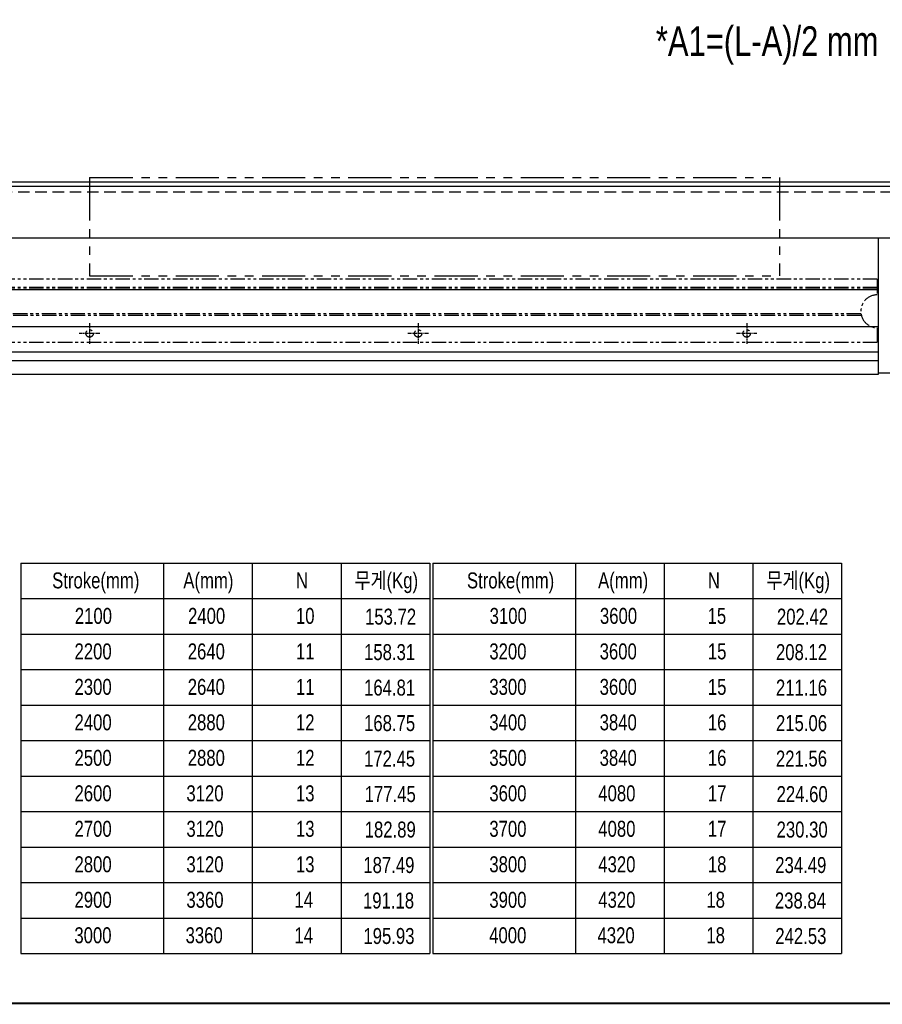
# Model space of a CAD drawing. Extents: x 4 to 2311, y -23 to 1597.
# Tile 20 of 22: x 1175 to 1700, y 9 to 609. Entities that reach past the tile are written whole.
import ezdxf

# ---------------------------------------------------------------- set-up
doc = ezdxf.new("R2010")
doc.units = 0
doc.header["$LTSCALE"] = 7
doc.header["$MEASUREMENT"] = 0
for name, pattern in [('CENTER', [2, 1.25, -0.25, 0.25, -0.25]), ('DASHED', [0.75, 0.5, -0.25]), ('PHANTOM', [2.5, 1.25, -0.25, 0.25, -0.25, 0.25, -0.25])]:
    doc.linetypes.add(name, pattern=pattern)
doc.layers.get('0').update_dxf_attribs({"linetype": 'CONTINUOUS'})
doc.layers.get('DEFPOINTS').update_dxf_attribs({"linetype": 'CONTINUOUS'})
for name, color, linetype in [('2', 4, 'CONTINUOUS'), ('CL', 1, 'CENTER'), ('HIDDEN', 5, 'DASHED'), ('PHANTOM', 6, 'PHANTOM')]:
    doc.layers.add(name, color=color, linetype=linetype)
doc.styles.add('ROMANS', font='ROMANS.shx', dxfattribs={"width": 0.8})
doc.styles.get("Standard").update_dxf_attribs({"font": 'Gulim.ttf', "width": 0.8})
doc.dimstyles.new('ISO-25', dxfattribs={"dimscale": 4, "dimtxt": 2.5, "dimasz": 2.5, "dimexe": 1.25, "dimexo": 0.25, "dimtad": 1, "dimdsep": 46, "dimtxsty": 'ROMANS', "dimcen": 2.5, "dimclrd": 4, "dimclre": 4, "dimadec": 0, "dimazin": 0, "dimtfac": 1, "dimtmove": 0, "dimatfit": 3, "dimfxl": 0, "dimlwd": 9, "dimlwe": 9, "dimarcsym": 0})

# ---------------------------------------------------------------- blocks, each defined once
blk = doc.blocks.new('*D8')
at = {"color": 4, "lineweight": 25}
for p, q in [((197.19, 684.74), (197.19, 616.49)), ((1637.19, 684.74), (1637.19, 616.49)), ((212.19, 623.99), (1622.19, 623.99))]:
    blk.add_line(p, q, dxfattribs=at)
at = {"color": 4}
for points in [[(212.19, 626.49), (212.19, 621.49), (197.19, 623.99)], [(1622.19, 626.49), (1622.19, 621.49), (1637.19, 623.99)]]:
    blk.add_solid(points, dxfattribs=at)
at = {"layer": 'DEFPOINTS', "color": 0}
for p in [(197.19, 686.24), (1637.19, 686.24), (1637.19, 623.99)]:
    blk.add_point(p, dxfattribs=at)
at = {"color": 4, "insert": (917.19, 636.11), "char_height": 15, "attachment_point": 5}
blk.add_mtext('A=P240XN ; Linear Robot 고정 Counter Bore', dxfattribs=at)
blk = doc.blocks.new('A$C67637538')
for p, q in [((1559, 39.25), (0, 39.25)), ((1559, 0.75), (0, 0.75))]:
    blk.add_line(p, q)
at = {"linetype": 'ByBlock'}
for p, q in [((1559, 39.25), (1559, 29.75)), ((1559, 34.25), (0, 34.25)), ((1559, 33.25), (0, 33.25)), ((1549.11, 18.25), (9.89, 18.25)), ((1549.32, 17.25), (9.68, 17.25)), ((1559, 9.75), (1559, 0.75))]:
    blk.add_line(p, q, dxfattribs=at)
for centre in [(1079.5, 6.25), (1279.5, 6.25), (1479.5, 6.25)]:
    blk.add_circle(centre, 2.25)
blk.add_arc((1559, 19.75), 10, 90, 270, dxfattribs=at)
at = {"layer": 'CL', "linetype": 'CENTER', "ltscale": 0.25}
for p, q in [((1079.5, 12.5), (1079.5, 0)), ((1279.5, 12.5), (1279.5, 0)), ((1479.5, 12.5), (1479.5, 0)), ((1085.75, 6.25), (1073.25, 6.25)), ((1285.75, 6.25), (1273.25, 6.25)), ((1485.75, 6.25), (1473.25, 6.25))]:
    blk.add_line(p, q, dxfattribs=at)

msp = doc.modelspace()

# ---------------------------------------------------------------- linework, layer by layer
for p, q in [((1716.14701, 509.76001), (617.194, 509.76001)), ((1716.14701, 507.26001), (617.194, 507.26001)), ((1716.14701, 475.76001), (617.194, 475.76001)), ((1697.194, 475.76001), (1697.194, 393.76)), ((1697.194, 444.26), (137.194, 444.26)), ((1697.194, 444.26), (1697.194, 392.76)), ((1697.194, 421.76), (137.194, 421.76)), ((1697.194, 406.36), (137.194, 406.36)), ((1697.194, 401.16), (137.194, 401.16)), ((1697.194, 392.76), (137.194, 392.76)), ((1697.194, 393.76), (1717.194, 393.76))]:
    msp.add_line(p, q)
at = {"const_width": 1.2}
msp.add_lwpolyline([(30, 10), (2310, 10)], dxfattribs=at)
at = {"layer": '2'}
for p, q in [((1175.3034, 277.935), (1424.2542, 277.935)), ((1175.3034, 277.935), (1175.3034, 40.335)), ((1175.3034, 277.935), (1175.3034, 40.335)), ((1262.2542, 277.935), (1262.2542, 40.335)), ((1316.2542, 277.935), (1316.2542, 40.335)), ((1316.2542, 277.935), (1316.2542, 40.335)), ((1370.2542, 277.935), (1370.2542, 40.335)), ((1424.2542, 277.935), (1424.2542, 40.335)), ((1426.0542, 277.935), (1426.0542, 40.335)), ((1426.0542, 277.935), (1675.005, 277.935)), ((1426.0542, 277.935), (1426.0542, 40.335)), ((1513.005, 277.935), (1513.005, 40.335)), ((1567.005, 277.935), (1567.005, 40.335)), ((1567.005, 277.935), (1567.005, 40.335)), ((1621.005, 277.935), (1621.005, 40.335)), ((1675.005, 277.935), (1675.005, 40.335)), ((1175.3034, 256.335), (1424.2542, 256.335)), ((1426.0542, 256.335), (1675.005, 256.335)), ((1175.3034, 234.735), (1424.2542, 234.735)), ((1426.0542, 234.735), (1675.005, 234.735)), ((1175.3034, 213.135), (1424.2542, 213.135)), ((1426.0542, 213.135), (1675.005, 213.135)), ((1175.3034, 191.535), (1424.2542, 191.535)), ((1426.0542, 191.535), (1675.005, 191.535)), ((1175.3034, 169.935), (1424.2542, 169.935)), ((1426.0542, 169.935), (1675.005, 169.935)), ((1175.3034, 148.335), (1424.2542, 148.335)), ((1426.0542, 148.335), (1675.005, 148.335)), ((1175.3034, 126.735), (1424.2542, 126.735)), ((1426.0542, 126.735), (1675.005, 126.735)), ((1175.3034, 105.135), (1424.2542, 105.135)), ((1426.0542, 105.135), (1675.005, 105.135)), ((1175.3034, 83.535), (1424.2542, 83.535)), ((1426.0542, 83.535), (1675.005, 83.535)), ((1175.3034, 61.935), (1424.2542, 61.935)), ((1426.0542, 61.935), (1675.005, 61.935)), ((1175.3034, 40.335), (1424.2542, 40.335)), ((1426.0542, 40.335), (1675.005, 40.335))]:
    msp.add_line(p, q, dxfattribs=at)
at = {"layer": 'HIDDEN', "color": 3, "ltscale": 2}
msp.add_line((1716.14701, 503.76001), (617.194, 503.76001), dxfattribs=at)
at = {"layer": 'PHANTOM', "ltscale": 3}
for p, q in [((1217.194, 512.76001), (1637.194, 512.76001)), ((1217.194, 512.76001), (1217.194, 452.76)), ((1637.194, 512.76001), (1637.194, 452.76)), ((1217.194, 452.76), (1637.194, 452.76))]:
    msp.add_line(p, q, dxfattribs=at)

# ---------------------------------------------------------------- block references
at = {"layer": 'PHANTOM'}
msp.add_blockref('A$C67637538', (137.694, 411.51), dxfattribs=at)

# ---------------------------------------------------------------- texts
at = {"color": 4, "insert": (1629.6788, 592.99984), "char_height": 18, "attachment_point": 5}
msp.add_mtext('*A1=(L-A)/2 mm', dxfattribs=at)
at = {"char_height": 9.72, "attachment_point": 1}
for s, insert in [('무게(Kg)', (1127.7015, 272.28768)), ('Stroke(mm)', (1194.3942, 272.28768)), ('무게(Kg)', (1378.4523, 272.28768)), ('Stroke(mm)', (1446.9126, 272.28768)), ('무게(Kg)', (1629.2031, 272.28768)), ('153.72', (1384.87187, 250.23074)), ('202.42', (1635.62267, 250.23074)), ('158.31', (1384.25987, 228.63074)), ('208.12', (1635.01067, 228.63074)), ('164.81', (1384.25987, 207.03074)), ('211.16', (1635.01067, 207.03074)), ('168.75', (1384.25987, 185.43074)), ('215.06', (1635.01067, 185.43074)), ('172.45', (1384.25987, 163.83074)), ('221.56', (1635.01067, 163.83074)), ('177.45', (1384.65227, 142.23074)), ('224.60', (1635.40307, 142.23074)), ('182.89', (1384.65317, 120.63074)), ('230.30', (1635.40397, 120.63074)), ('187.49', (1383.82319, 99.03074)), ('234.49', (1634.57399, 99.03074)), ('191.18', (1383.62249, 77.43074)), ('238.84', (1634.37329, 77.43074)), ('195.93', (1383.87089, 55.83074)), ('242.53', (1634.62169, 55.83074))]:
    msp.add_mtext(s, dxfattribs=dict(at, insert=insert))
at = {"char_height": 9.72, "width": 38.691, "attachment_point": 1}
for s, insert in [('A(mm)', (1274.24742, 272.28768)), ('N', (1342.806, 272.28768)), ('A(mm)', (1526.73072, 272.28768)), ('N', (1593.5568, 272.28768)), ('2100', (1208.20164, 250.68768)), ('2400', (1277.12472, 250.68768)), ('10', (1342.806, 250.68768)), ('3100', (1460.72004, 250.68768)), ('3600', (1527.87552, 250.68768)), ('15', (1593.3948, 250.68768)), ('2200', (1208.0148, 229.08768)), ('2640', (1276.93788, 229.08768)), ('11', (1342.806, 229.08768)), ('3200', (1460.5332, 229.08768)), ('3600', (1527.68868, 229.08768)), ('15', (1593.5568, 229.08768)), ('2300', (1208.0148, 207.48768)), ('2640', (1276.93788, 207.48768)), ('11', (1342.806, 207.48768)), ('3300', (1460.5332, 207.48768)), ('3600', (1527.68868, 207.48768)), ('15', (1593.5568, 207.48768)), ('2400', (1208.0148, 185.88768)), ('2880', (1276.93788, 185.88768)), ('12', (1342.806, 185.88768)), ('3400', (1460.5332, 185.88768)), ('3840', (1527.68868, 185.88768)), ('16', (1593.5568, 185.88768)), ('2500', (1208.0148, 164.28768)), ('2880', (1276.93788, 164.28768)), ('12', (1342.806, 164.28768)), ('3500', (1460.5332, 164.28768)), ('3840', (1527.68868, 164.28768)), ('16', (1593.5568, 164.28768)), ('2600', (1208.0148, 142.68768)), ('3120', (1276.12248, 142.68768)), ('13', (1342.806, 142.68768)), ('3600', (1460.5332, 142.68768)), ('4080', (1526.87328, 142.68768)), ('17', (1593.5568, 142.68768)), ('2700', (1208.0148, 121.08768)), ('3120', (1276.12248, 121.08768)), ('13', (1342.806, 121.08768)), ('3700', (1460.5332, 121.08768)), ('4080', (1526.87328, 121.08768)), ('17', (1593.5568, 121.08768)), ('2800', (1208.0148, 99.48768)), ('3120', (1276.12248, 99.48768)), ('13', (1342.806, 99.48768)), ('3800', (1460.5332, 99.48768)), ('4320', (1526.87328, 99.48768)), ('18', (1593.5568, 99.48768)), ('2900', (1208.0148, 77.88768)), ('3360', (1276.12248, 77.88768)), ('3900', (1460.5332, 77.88768)), ('4320', (1526.87328, 77.88768)), ('18', (1592.66364, 77.88768)), ('14', (1341.91284, 77.88768)), ('3000', (1207.923, 56.28768)), ('3360', (1275.64296, 56.28768)), ('14', (1341.91284, 56.28768)), ('4000', (1460.4414, 56.28768)), ('4320', (1526.39376, 56.28768)), ('18', (1592.66364, 56.28768))]:
    msp.add_mtext(s, dxfattribs=dict(at, insert=insert))

# ---------------------------------------------------------------- dimensions: what is measured, and where the dimension line sits
dim = msp.add_linear_dim(base=(1637.194, 623.989), p1=(197.194, 686.236), p2=(1637.194, 686.236), text='A=P240XN ; Linear Robot 고정 Counter Bore', dimstyle='ISO-25', override={"dimscale": 6, "dimdec": 4, "dimtxsty": 'Standard', "dimclrt": 4, "dimtdec": 4, "dimlwd": 25, "dimlwe": 25})
dim.commit()
dim.dimension.update_dxf_attribs({"geometry": '*D8', "text_midpoint": (917.194, 636.10785)})

doc.saveas('drawing.dxf')
